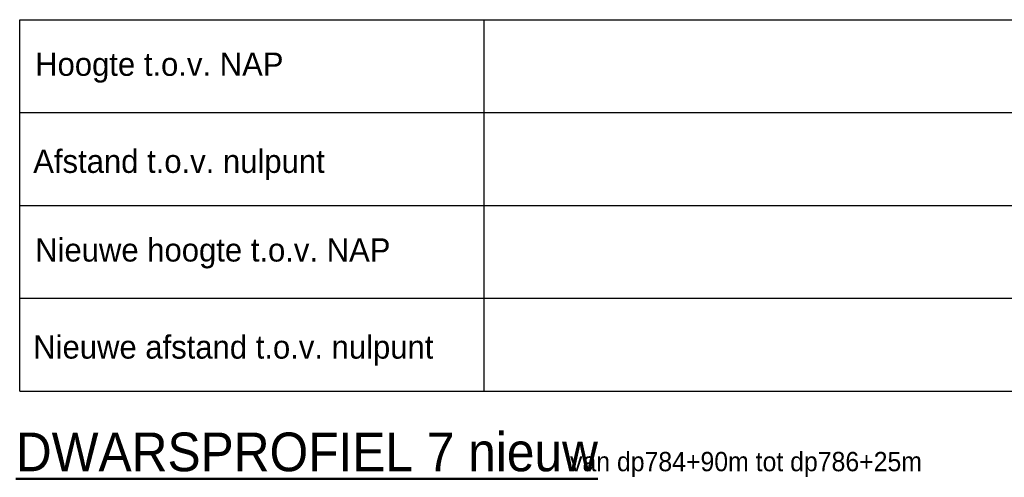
# Model space of a CAD drawing. Header units: metres. Extents: x 132 to 905, y -50 to 63.
# Tile 52 of 86: x 642.4 to 655.13, y -49.45 to -43.53. Entities that reach past the tile are written whole.
import ezdxf

# ---------------------------------------------------------------- set-up
doc = ezdxf.new("R2010")
doc.units = ezdxf.units.M
doc.header["$LTSCALE"] = 0.1
doc.layers.add('DP-Matenbalk', color=1, linetype='Continuous')
for name, color, linetype, lineweight in [('DP-Matenbalk-omschrijving', 3, 'Continuous', 35), ('TL-2.5 mm tekst_schaaldp', 7, 'Continuous', 25), ('TL-2.5mm Tekst', 7, 'Continuous', 25), ('TL-5.0mm Tekst', 4, 'Continuous', 50)]:
    doc.layers.add(name, color=color, linetype=linetype, lineweight=lineweight)
doc.styles.add('StagCAD', font='StagCAD.ttf')

# ---------------------------------------------------------------- blocks, each defined once
blk = doc.blocks.new('*U196')
at = {"layer": 'DP-Matenbalk'}
for p, q in [((0, -4.7), (6, -4.7)), ((0, -9.500000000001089), (0, -4.7)), ((6, -4.699999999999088), (6, -9.500000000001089)), ((6, -4.699999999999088), (47.37327030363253, -4.699999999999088)), ((0, -5.899999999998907), (6, -5.899999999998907)), ((6, -5.899999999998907), (47.37327030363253, -5.899999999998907)), ((0, -7.099999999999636), (6, -7.099999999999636)), ((6, -7.099999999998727), (47.37327030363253, -7.099999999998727)), ((-7.1e-15, -8.30000000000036), (6, -8.30000000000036)), ((6, -8.30000000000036), (47.37327030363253, -8.30000000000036)), ((-7.1e-15, -9.500000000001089), (6, -9.500000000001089)), ((6, -9.500000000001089), (47.37327030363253, -9.500000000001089))]:
    blk.add_line(p, q, dxfattribs=at)
at = {"layer": 'DP-Matenbalk-omschrijving', "style": 'StagCAD'}
for s, p in [('Hoogte t.o.v. NAP', (0.1999999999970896, -5.425000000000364)), ('Afstand t.o.v. nulpunt', (0.1749999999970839, -6.679453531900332)), ('Nieuwe hoogte t.o.v. NAP', (0.1999999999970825, -7.824999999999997)), ('Nieuwe afstand t.o.v. nulpunt', (0.1749999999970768, -9.079453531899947))]:
    blk.add_text(s, height=0.3, dxfattribs=at).set_placement(p)
at = {"layer": 'TL-2.5 mm tekst_schaaldp', "style": 'StagCAD', "width": 0.96}
blk.add_attdef('SCHAAL', (-0.0500000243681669, -11.12420836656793), '', height=0.2499999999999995, dxfattribs=at)
at = {"layer": 'TL-2.5mm Tekst', "lineweight": 35, "style": 'StagCAD', "width": 0.96}
blk.add_attdef('GEBIEDDWP', (7.115853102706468, -10.53474407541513), '', height=0.25, dxfattribs=at)
at = {"layer": 'TL-5.0mm Tekst', "style": 'StagCAD', "width": 0.96}
blk.add_attdef('OMSCHRIJVING', (-0.0500000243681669, -10.53474407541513), '', height=0.4999999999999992, dxfattribs=at)
blk = doc.blocks.new('dp786')
at = {"layer": 'DP-Matenbalk'}
ref = blk.add_blockref('*U196', (0, -16.89999999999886), dxfattribs=at)
ref.add_attrib('OMSCHRIJVING', '%%uDWARSPROFIEL 7 nieuw', (-0.05000002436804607, -27.434744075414), dxfattribs={"layer": 'TL-5.0mm Tekst', "height": 0.4999999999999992, "style": 'StagCAD', "width": 0.96})
ref.add_attrib('GEBIEDDWP', 'van dp784+90m tot dp786+25m', (7.115853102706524, -27.434744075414), dxfattribs={"layer": 'TL-2.5mm Tekst', "lineweight": 35, "height": 0.25, "style": 'StagCAD', "width": 0.96})
ref.add_attrib('OMSCHRIJVING', '%%uDWARSPROFIEL 7 nieuw', (-0.05000002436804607, -27.434744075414), dxfattribs={"layer": 'TL-5.0mm Tekst', "height": 0.4999999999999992, "style": 'StagCAD', "width": 0.96})
ref.add_attrib('GEBIEDDWP', 'van dp784+90m tot dp786+25m', (7.115853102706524, -27.434744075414), dxfattribs={"layer": 'TL-2.5mm Tekst', "lineweight": 35, "height": 0.25, "style": 'StagCAD', "width": 0.96})
ref.add_attrib('OMSCHRIJVING', '%%uDWARSPROFIEL 7 nieuw', (-0.05000002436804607, -27.434744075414), dxfattribs={"layer": 'TL-5.0mm Tekst', "height": 0.4999999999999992, "style": 'StagCAD', "width": 0.96})
ref.add_attrib('GEBIEDDWP', 'van dp784+90m tot dp786+25m', (7.115853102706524, -27.434744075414), dxfattribs={"layer": 'TL-2.5mm Tekst', "lineweight": 35, "height": 0.25, "style": 'StagCAD', "width": 0.96})

msp = doc.modelspace()

# ---------------------------------------------------------------- block references
msp.add_blockref('dp786', (642.3981741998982, -21.93380113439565))

doc.saveas('drawing.dxf')
